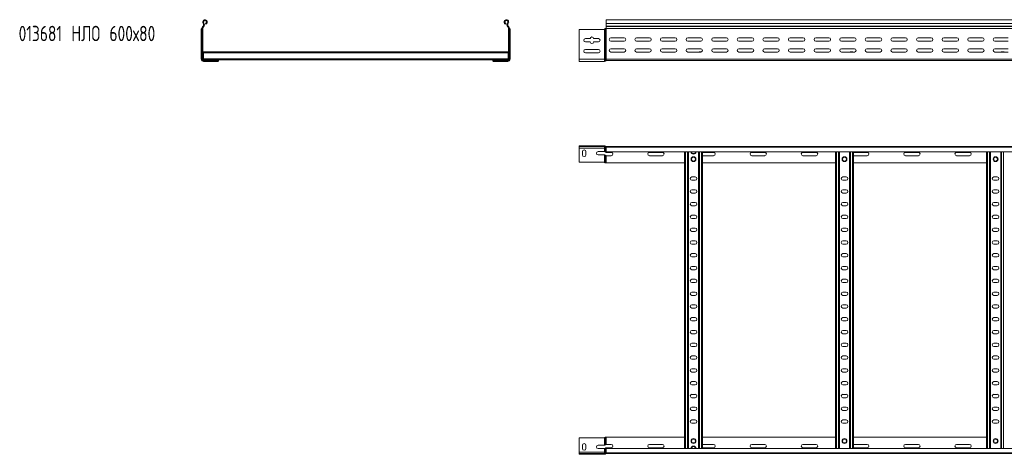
# Model space of a CAD drawing. Header units: millimetres. Extents: x -587 to 3585, y -4791 to -106.
# Tile 1 of 12: x -586 to 1337, y -4791 to -3941. Entities that reach past the tile are written whole.
import ezdxf

# ---------------------------------------------------------------- set-up
doc = ezdxf.new("R2010")
doc.units = ezdxf.units.MM
doc.styles.add('SLDTEXTSTYLE0', font='TXT', dxfattribs={"width": 0.7, "bigfont": 'bigfont'})

msp = doc.modelspace()

# ---------------------------------------------------------------- linework, layer by layer
at = {"color": 7, "linetype": 'Continuous', "lineweight": 15}
for p, q in [((3506.6, -3941.5), (559.6, -3941.5)), ((559.6, -3941.5), (559.6, -3948.9)), ((-231.1, -3960.1), (-231.1, -3959.6)), ((-231.1, -4018.5), (-231.1, -3960.1)), ((-230.1, -3959), (-230.1, -3959)), ((-230.1, -4018.5), (-230.1, -3959)), ((-230.1, -3959), (-229.6, -3959)), ((-229.6, -3958.7), (-228.1, -3958.7)), ((-229.6, -3958.7), (-229.6, -4018.5)), ((-228.1, -3958.7), (-228.1, -4018.5)), ((-227.6, -3954.2), (-228, -3954.6)), ((-226.9, -3955.6), (-228, -3954.6)), ((-227.6, -3954.2), (-226.5, -3955.3)), ((-226.3, -3948), (-227.4, -3948.9)), ((-226.5, -3955.3), (-226.9, -3955.6)), ((-222.5, -3950.3), (-223, -3948.9)), ((363.3, -3950.3), (363.8, -3948.9)), ((367.1, -3948), (368.2, -3948.9)), ((368.4, -3954.2), (367.3, -3955.3)), ((367.3, -3955.3), (367.6, -3955.6)), ((367.6, -3955.6), (368.7, -3954.6)), ((368.4, -3954.2), (368.7, -3954.6)), ((370.4, -3958.7), (368.9, -3958.7)), ((368.9, -3958.7), (368.9, -4018.5)), ((370.4, -3958.7), (370.4, -4018.5)), ((370.8, -3959), (370.4, -3959)), ((370.9, -3959), (370.8, -3959)), ((370.9, -4018.5), (370.9, -3959)), ((371.9, -3960.1), (371.8, -3959.6)), ((371.9, -4018.5), (371.9, -3960.1)), ((554.8, -3960.5), (506.6, -3960.5)), ((506.6, -3960.5), (506.6, -4018.5)), ((556.2, -3960.1), (556.8, -3959.6)), ((556.2, -4018.5), (556.2, -3960.1)), ((558.5, -4018.5), (558.5, -3959)), ((558.5, -3959), (559.6, -3959)), ((558.5, -3959), (558.5, -3959)), ((559.5, -3958.7), (3506.6, -3958.7)), ((559.6, -3948.9), (3506.6, -3948.9)), ((559.6, -3948.9), (559.6, -3954.2)), ((559.6, -3954.2), (3506.6, -3954.2)), ((559.6, -3954.2), (559.6, -3954.6)), ((559.6, -3954.6), (559.6, -3958.5)), ((559.6, -3954.6), (3506.6, -3954.6)), ((559.6, -4018.5), (559.6, -3959)), ((518.9, -3978.5), (528.4, -3978.5)), ((534.9, -3978.5), (544.4, -3978.5)), ((568.9, -3977), (594.4, -3977)), ((618.9, -3977), (644.4, -3977)), ((668.9, -3977), (694.4, -3977)), ((718.9, -3977), (744.4, -3977)), ((768.9, -3977), (794.4, -3977)), ((818.9, -3977), (844.4, -3977)), ((868.9, -3977), (894.4, -3977)), ((918.9, -3977), (944.4, -3977)), ((968.9, -3977), (994.4, -3977)), ((1018.9, -3977), (1044.4, -3977)), ((1068.9, -3977), (1094.4, -3977)), ((1118.9, -3977), (1144.4, -3977)), ((1168.9, -3977), (1194.4, -3977)), ((1218.9, -3977), (1244.4, -3977)), ((1268.9, -3977), (1294.4, -3977)), ((1318.9, -3977), (1344.4, -3977)), ((528.4, -3985), (518.9, -3985)), ((544.4, -3985), (534.9, -3985)), ((594.4, -3983.5), (568.9, -3983.5)), ((568.9, -3998.2), (594.4, -3998.2)), ((644.4, -3983.5), (618.9, -3983.5)), ((618.9, -3998.2), (644.4, -3998.2)), ((694.4, -3983.5), (668.9, -3983.5)), ((668.9, -3998.2), (694.4, -3998.2)), ((744.4, -3983.5), (718.9, -3983.5)), ((718.9, -3998.2), (744.4, -3998.2)), ((794.4, -3983.5), (768.9, -3983.5)), ((768.9, -3998.2), (794.4, -3998.2)), ((844.4, -3983.5), (818.9, -3983.5)), ((818.9, -3998.2), (844.4, -3998.2)), ((894.4, -3983.5), (868.9, -3983.5)), ((868.9, -3998.2), (894.4, -3998.2)), ((944.4, -3983.5), (918.9, -3983.5)), ((918.9, -3998.2), (944.4, -3998.2)), ((994.4, -3983.5), (968.9, -3983.5)), ((968.9, -3998.2), (994.4, -3998.2)), ((1044.4, -3983.5), (1018.9, -3983.5)), ((1018.9, -3998.2), (1044.4, -3998.2)), ((1094.4, -3983.5), (1068.9, -3983.5)), ((1068.9, -3998.2), (1094.4, -3998.2)), ((1144.4, -3983.5), (1118.9, -3983.5)), ((1118.9, -3998.2), (1144.4, -3998.2)), ((1194.4, -3983.5), (1168.9, -3983.5)), ((1168.9, -3998.2), (1194.4, -3998.2)), ((1244.4, -3983.5), (1218.9, -3983.5)), ((1218.9, -3998.2), (1244.4, -3998.2)), ((1294.4, -3983.5), (1268.9, -3983.5)), ((1268.9, -3998.2), (1294.4, -3998.2)), ((1344.4, -3983.5), (1318.9, -3983.5)), ((1318.9, -3998.2), (1344.4, -3998.2)), ((-231.1, -4018.5), (-230.1, -4018.5)), ((-230.1, -4018.5), (-229.6, -4018.5)), ((-228.1, -4018.5), (-229.6, -4018.5)), ((-227.1, -4004.5), (367.9, -4004.5)), ((-227.1, -4004.5), (-227.1, -4006.3)), ((-227.1, -4006.3), (367.9, -4006.3)), ((-227.1, -4006.3), (-227.1, -4018.2)), ((-227.1, -4018.2), (367.9, -4018.2)), ((-227.1, -4018.2), (-227.1, -4019.9)), ((367.9, -4004.5), (367.9, -4006.3)), ((367.9, -4006.3), (367.9, -4018.2)), ((367.9, -4018.2), (367.9, -4019.9)), ((368.9, -4018.5), (370.4, -4018.5)), ((370.9, -4018.5), (370.4, -4018.5)), ((371.9, -4018.5), (370.9, -4018.5)), ((506.6, -4018.5), (506.6, -4023)), ((506.6, -4018.5), (556.2, -4018.5)), ((518.9, -3999.7), (544.4, -3999.7)), ((544.4, -4006.2), (518.9, -4006.2)), ((556.2, -4018.5), (556.2, -4023)), ((556.2, -4018.5), (558.5, -4018.5)), ((558.5, -4018.5), (558.5, -4022)), ((558.5, -4018.5), (559.6, -4018.5)), ((559.6, -4018.5), (559.6, -4021.5)), ((559.6, -4018.5), (3506.6, -4018.5)), ((594.4, -4004.7), (568.9, -4004.7)), ((644.4, -4004.7), (618.9, -4004.7)), ((694.4, -4004.7), (668.9, -4004.7)), ((717.8, -4004.5), (718.3, -4004.5)), ((744.4, -4004.7), (718.9, -4004.7)), ((741.9, -4004.5), (745.4, -4004.5)), ((794.4, -4004.7), (768.9, -4004.7)), ((844.4, -4004.7), (818.9, -4004.7)), ((894.4, -4004.7), (868.9, -4004.7)), ((944.4, -4004.7), (918.9, -4004.7)), ((994.4, -4004.7), (968.9, -4004.7)), ((1044.4, -4004.7), (1018.9, -4004.7)), ((1036.9, -4004.5), (1040.8, -4004.5)), ((1094.4, -4004.7), (1068.9, -4004.7)), ((1144.4, -4004.7), (1118.9, -4004.7)), ((1194.4, -4004.7), (1168.9, -4004.7)), ((1244.4, -4004.7), (1218.9, -4004.7)), ((1294.4, -4004.7), (1268.9, -4004.7)), ((1344.4, -4004.7), (1318.9, -4004.7)), ((1331.9, -4004.5), (1335.8, -4004.5)), ((-227.2, -4019.4), (-227.2, -4019.8)), ((-227.2, -4019.4), (-227.1, -4019.4)), ((-227.2, -4021.4), (-227.2, -4021.5)), ((-227.2, -4021.5), (-226.6, -4021.5)), ((-226.6, -4021.5), (-226.6, -4020)), ((-226.6, -4020), (-197.6, -4020)), ((-226.6, -4021.5), (-197.6, -4021.5)), ((-226.6, -4022), (-226.6, -4021.5)), ((-226.6, -4022), (-218.7, -4022)), ((-226.6, -4023), (-226.6, -4022)), ((-226.6, -4023), (-219.9, -4023)), ((-219.9, -4023), (-213.4, -4023)), ((-213.4, -4023), (-213.4, -4021.5)), ((-213.4, -4023), (-198.7, -4023)), ((-212.2, -4022), (-197.6, -4022)), ((-198.3, -4022.9), (-198.7, -4023)), ((-197.6, -4020), (338.4, -4020)), ((-197.6, -4020), (-197.6, -4021.5)), ((-197.6, -4021.9), (-197.6, -4021.5)), ((-197.6, -4021.9), (-197.6, -4022)), ((367.4, -4020), (338.4, -4020)), ((338.4, -4020), (338.4, -4021.5)), ((367.4, -4021.5), (338.4, -4021.5)), ((338.4, -4021.9), (338.4, -4021.5)), ((338.4, -4021.9), (338.4, -4022)), ((352.9, -4022), (338.4, -4022)), ((339.1, -4022.9), (339.5, -4023)), ((354.1, -4023), (339.5, -4023)), ((354.1, -4023), (354.1, -4021.5)), ((360.6, -4023), (354.1, -4023)), ((367.4, -4022), (359.4, -4022)), ((367.4, -4023), (360.6, -4023)), ((367.4, -4021.5), (367.4, -4020)), ((367.4, -4022), (367.4, -4021.5)), ((367.4, -4021.5), (368, -4021.5)), ((367.4, -4023), (367.4, -4022)), ((367.9, -4019.4), (368, -4019.4)), ((368, -4019.8), (368, -4019.4)), ((368, -4021.5), (368, -4021.4)), ((506.6, -4023), (556.2, -4023)), ((559.6, -4021.5), (727.2, -4021.5)), ((727.2, -4021.5), (733, -4021.5)), ((733, -4021.5), (1612.2, -4021.5)), ((506.6, -4188), (506.6, -4189.5)), ((554.8, -4188), (506.6, -4188)), ((506.6, -4189.5), (554.8, -4189.5)), ((506.6, -4192.5), (506.6, -4189.5)), ((554.8, -4189.5), (554.8, -4188)), ((554.8, -4188), (556.2, -4188)), ((556.2, -4189.5), (554.8, -4189.5)), ((556.2, -4188), (556.8, -4188.1)), ((556.8, -4189.6), (556.2, -4189.5)), ((556.2, -4189.5), (556.2, -4192.5)), ((556.8, -4188.1), (556.8, -4189.6)), ((557.4, -4190), (557.4, -4192.5)), ((558.5, -4189), (558.5, -4189.1)), ((558.5, -4189.1), (558.5, -4190.8)), ((559.1, -4191), (559.1, -4189.5)), ((559.1, -4189.5), (559.5, -4189.5)), ((559.5, -4189.5), (3506.6, -4189.5)), ((559.6, -4190.6), (559.6, -4189.5)), ((3506.6, -4190.6), (559.6, -4190.6)), ((559.6, -4199.7), (559.6, -4190.6)), ((556.2, -4192.5), (506.6, -4192.5)), ((506.6, -4220), (506.6, -4192.5)), ((513.4, -4199.3), (513.4, -4205.8)), ((519.9, -4205.8), (519.9, -4199.3)), ((543.9, -4199.3), (556.2, -4199.3)), ((556.2, -4205.8), (543.9, -4205.8)), ((557.4, -4192.5), (556.2, -4192.5)), ((556.2, -4192.5), (556.2, -4199.3)), ((556.2, -4205.8), (556.2, -4220.4)), ((559.6, -4192.5), (557.4, -4192.5)), ((557.4, -4192.5), (557.4, -4199.6)), ((557.4, -4206.1), (557.4, -4221.2)), ((559.6, -4199.7), (3506.6, -4199.7)), ((569.4, -4200.8), (559.6, -4200.8)), ((559.6, -4207.3), (559.6, -4221.5)), ((559.6, -4207.3), (569.4, -4207.3)), ((669.4, -4200.8), (643.9, -4200.8)), ((643.9, -4207.3), (669.4, -4207.3)), ((712.6, -4779.3), (712.6, -4199.7)), ((720.1, -4779.3), (720.1, -4199.7)), ((740.1, -4779.3), (740.1, -4199.7)), ((747.6, -4779.3), (747.6, -4199.7)), ((769.4, -4200.8), (747.6, -4200.8)), ((747.6, -4207.3), (769.4, -4207.3)), ((869.4, -4200.8), (843.9, -4200.8)), ((843.9, -4207.3), (869.4, -4207.3)), ((969.4, -4200.8), (943.9, -4200.8)), ((943.9, -4207.3), (969.4, -4207.3)), ((1007.6, -4779.3), (1007.6, -4199.7)), ((1015.1, -4779.3), (1015.1, -4199.7)), ((1035.1, -4779.3), (1035.1, -4199.7)), ((1042.6, -4779.3), (1042.6, -4199.7)), ((1069.4, -4200.8), (1043.9, -4200.8)), ((1043.9, -4207.3), (1069.4, -4207.3)), ((1169.4, -4200.8), (1143.9, -4200.8)), ((1143.9, -4207.3), (1169.4, -4207.3)), ((1269.4, -4200.8), (1243.9, -4200.8)), ((1243.9, -4207.3), (1269.4, -4207.3)), ((1302.6, -4779.3), (1302.6, -4199.7)), ((1310.1, -4779.3), (1310.1, -4199.7)), ((1330.1, -4779.3), (1330.1, -4199.7)), ((554.8, -4220), (506.6, -4220)), ((556.2, -4220.4), (556.8, -4220.8)), ((559.6, -4221.5), (558.5, -4221.5)), ((559.6, -4221.5), (712.6, -4221.5)), ((747.6, -4221.5), (1007.6, -4221.5)), ((1042.6, -4221.5), (1302.6, -4221.5)), ((733.4, -4248.8), (726.9, -4248.8)), ((1028.4, -4248.8), (1021.9, -4248.8)), ((1323.4, -4248.8), (1316.9, -4248.8)), ((726.9, -4255.3), (733.4, -4255.3)), ((1021.9, -4255.3), (1028.4, -4255.3)), ((1316.9, -4255.3), (1323.4, -4255.3)), ((733.4, -4273.8), (726.9, -4273.8)), ((726.9, -4280.3), (733.4, -4280.3)), ((1028.4, -4273.8), (1021.9, -4273.8)), ((1021.9, -4280.3), (1028.4, -4280.3)), ((1323.4, -4273.8), (1316.9, -4273.8)), ((1316.9, -4280.3), (1323.4, -4280.3)), ((733.4, -4298.8), (726.9, -4298.8)), ((726.9, -4305.3), (733.4, -4305.3)), ((1028.4, -4298.8), (1021.9, -4298.8)), ((1021.9, -4305.3), (1028.4, -4305.3)), ((1323.4, -4298.8), (1316.9, -4298.8)), ((1316.9, -4305.3), (1323.4, -4305.3)), ((733.4, -4323.8), (726.9, -4323.8)), ((1028.4, -4323.8), (1021.9, -4323.8)), ((1323.4, -4323.8), (1316.9, -4323.8)), ((726.9, -4330.3), (733.4, -4330.3)), ((1021.9, -4330.3), (1028.4, -4330.3)), ((1316.9, -4330.3), (1323.4, -4330.3)), ((733.4, -4348.8), (726.9, -4348.8)), ((726.9, -4355.3), (733.4, -4355.3)), ((1028.4, -4348.8), (1021.9, -4348.8)), ((1021.9, -4355.3), (1028.4, -4355.3)), ((1323.4, -4348.8), (1316.9, -4348.8)), ((1316.9, -4355.3), (1323.4, -4355.3)), ((733.4, -4373.8), (726.9, -4373.8)), ((726.9, -4380.3), (733.4, -4380.3)), ((1028.4, -4373.8), (1021.9, -4373.8)), ((1021.9, -4380.3), (1028.4, -4380.3)), ((1323.4, -4373.8), (1316.9, -4373.8)), ((1316.9, -4380.3), (1323.4, -4380.3)), ((733.4, -4398.8), (726.9, -4398.8)), ((1028.4, -4398.8), (1021.9, -4398.8)), ((1323.4, -4398.8), (1316.9, -4398.8)), ((726.9, -4405.3), (733.4, -4405.3)), ((1021.9, -4405.3), (1028.4, -4405.3)), ((1316.9, -4405.3), (1323.4, -4405.3)), ((733.4, -4423.8), (726.9, -4423.8)), ((726.9, -4430.3), (733.4, -4430.3)), ((1028.4, -4423.8), (1021.9, -4423.8)), ((1021.9, -4430.3), (1028.4, -4430.3)), ((1323.4, -4423.8), (1316.9, -4423.8)), ((1316.9, -4430.3), (1323.4, -4430.3)), ((733.4, -4448.8), (726.9, -4448.8)), ((726.9, -4455.3), (733.4, -4455.3)), ((1028.4, -4448.8), (1021.9, -4448.8)), ((1021.9, -4455.3), (1028.4, -4455.3)), ((1323.4, -4448.8), (1316.9, -4448.8)), ((1316.9, -4455.3), (1323.4, -4455.3)), ((733.4, -4473.8), (726.9, -4473.8)), ((726.9, -4480.3), (733.4, -4480.3)), ((1028.4, -4473.8), (1021.9, -4473.8)), ((1021.9, -4480.3), (1028.4, -4480.3)), ((1323.4, -4473.8), (1316.9, -4473.8)), ((1316.9, -4480.3), (1323.4, -4480.3)), ((733.4, -4498.8), (726.9, -4498.8)), ((1028.4, -4498.8), (1021.9, -4498.8)), ((1323.4, -4498.8), (1316.9, -4498.8)), ((726.9, -4505.3), (733.4, -4505.3)), ((1021.9, -4505.3), (1028.4, -4505.3)), ((1316.9, -4505.3), (1323.4, -4505.3)), ((733.4, -4523.8), (726.9, -4523.8)), ((726.9, -4530.3), (733.4, -4530.3)), ((1028.4, -4523.8), (1021.9, -4523.8)), ((1021.9, -4530.3), (1028.4, -4530.3)), ((1323.4, -4523.8), (1316.9, -4523.8)), ((1316.9, -4530.3), (1323.4, -4530.3)), ((733.4, -4548.8), (726.9, -4548.8)), ((726.9, -4555.3), (733.4, -4555.3)), ((1028.4, -4548.8), (1021.9, -4548.8)), ((1021.9, -4555.3), (1028.4, -4555.3)), ((1323.4, -4548.8), (1316.9, -4548.8)), ((1316.9, -4555.3), (1323.4, -4555.3)), ((733.4, -4573.8), (726.9, -4573.8)), ((1028.4, -4573.8), (1021.9, -4573.8)), ((1323.4, -4573.8), (1316.9, -4573.8)), ((726.9, -4580.3), (733.4, -4580.3)), ((1021.9, -4580.3), (1028.4, -4580.3)), ((1316.9, -4580.3), (1323.4, -4580.3)), ((733.4, -4598.8), (726.9, -4598.8)), ((726.9, -4605.3), (733.4, -4605.3)), ((1028.4, -4598.8), (1021.9, -4598.8)), ((1021.9, -4605.3), (1028.4, -4605.3)), ((1323.4, -4598.8), (1316.9, -4598.8)), ((1316.9, -4605.3), (1323.4, -4605.3)), ((733.4, -4623.8), (726.9, -4623.8)), ((726.9, -4630.3), (733.4, -4630.3)), ((1028.4, -4623.8), (1021.9, -4623.8)), ((1021.9, -4630.3), (1028.4, -4630.3)), ((1323.4, -4623.8), (1316.9, -4623.8)), ((1316.9, -4630.3), (1323.4, -4630.3)), ((733.4, -4648.8), (726.9, -4648.8)), ((1028.4, -4648.8), (1021.9, -4648.8)), ((1323.4, -4648.8), (1316.9, -4648.8)), ((726.9, -4655.3), (733.4, -4655.3)), ((1021.9, -4655.3), (1028.4, -4655.3)), ((1316.9, -4655.3), (1323.4, -4655.3)), ((733.4, -4673.8), (726.9, -4673.8)), ((726.9, -4680.3), (733.4, -4680.3)), ((1028.4, -4673.8), (1021.9, -4673.8)), ((1021.9, -4680.3), (1028.4, -4680.3)), ((1323.4, -4673.8), (1316.9, -4673.8)), ((1316.9, -4680.3), (1323.4, -4680.3)), ((733.4, -4698.8), (726.9, -4698.8)), ((726.9, -4705.3), (733.4, -4705.3)), ((1028.4, -4698.8), (1021.9, -4698.8)), ((1021.9, -4705.3), (1028.4, -4705.3)), ((1323.4, -4698.8), (1316.9, -4698.8)), ((1316.9, -4705.3), (1323.4, -4705.3)), ((733.4, -4723.8), (726.9, -4723.8)), ((726.9, -4730.3), (733.4, -4730.3)), ((1028.4, -4723.8), (1021.9, -4723.8)), ((1021.9, -4730.3), (1028.4, -4730.3)), ((1323.4, -4723.8), (1316.9, -4723.8)), ((1316.9, -4730.3), (1323.4, -4730.3)), ((554.8, -4759), (506.6, -4759)), ((506.6, -4759), (506.6, -4786.5)), ((556.2, -4758.6), (556.8, -4758.2)), ((556.2, -4773.3), (556.2, -4758.6)), ((557.4, -4773), (557.4, -4757.8)), ((559.6, -4757.5), (558.5, -4757.5)), ((559.6, -4771.8), (559.6, -4757.5)), ((559.6, -4757.5), (712.6, -4757.5)), ((747.6, -4757.5), (1007.6, -4757.5)), ((1042.6, -4757.5), (1302.6, -4757.5)), ((556.2, -4786.5), (506.6, -4786.5)), ((506.6, -4786.5), (506.6, -4789.5)), ((513.4, -4779.8), (513.4, -4773.3)), ((519.9, -4773.3), (519.9, -4779.8)), ((556.2, -4773.3), (543.9, -4773.3)), ((543.9, -4779.8), (556.2, -4779.8)), ((556.2, -4786.5), (556.2, -4779.8)), ((556.2, -4789.5), (556.2, -4786.5)), ((557.4, -4786.5), (556.2, -4786.5)), ((557.4, -4786.5), (557.4, -4779.5)), ((557.4, -4789), (557.4, -4786.5)), ((559.6, -4786.5), (557.4, -4786.5)), ((559.6, -4771.8), (569.4, -4771.8)), ((569.4, -4778.3), (559.6, -4778.3)), ((3506.6, -4779.3), (559.6, -4779.3)), ((559.6, -4779.3), (559.6, -4788.4)), ((643.9, -4771.8), (669.4, -4771.8)), ((669.4, -4778.3), (643.9, -4778.3)), ((747.6, -4771.8), (769.4, -4771.8)), ((769.4, -4778.3), (747.6, -4778.3)), ((843.9, -4771.8), (869.4, -4771.8)), ((869.4, -4778.3), (843.9, -4778.3)), ((943.9, -4771.8), (969.4, -4771.8)), ((969.4, -4778.3), (943.9, -4778.3)), ((1043.9, -4771.8), (1069.4, -4771.8)), ((1069.4, -4778.3), (1043.9, -4778.3)), ((1143.9, -4771.8), (1169.4, -4771.8)), ((1169.4, -4778.3), (1143.9, -4778.3)), ((1243.9, -4771.8), (1269.4, -4771.8)), ((1269.4, -4778.3), (1243.9, -4778.3)), ((506.6, -4791), (506.6, -4789.5)), ((506.6, -4789.5), (554.8, -4789.5)), ((554.8, -4791), (506.6, -4791)), ((554.8, -4789.5), (554.8, -4791)), ((556.2, -4789.5), (554.8, -4789.5)), ((554.8, -4791), (556.2, -4791)), ((556.8, -4789.4), (556.2, -4789.5)), ((556.2, -4791), (556.8, -4791)), ((556.8, -4791), (556.8, -4789.4)), ((558.5, -4789.9), (558.5, -4788.2)), ((558.5, -4790), (558.5, -4789.9)), ((559.1, -4788), (559.1, -4789.5)), ((559.1, -4789.5), (559.5, -4789.5)), ((559.5, -4789.5), (3506.6, -4789.5)), ((559.6, -4788.4), (3506.6, -4788.4)), ((559.6, -4788.4), (559.6, -4789.5))]:
    msp.add_line(p, q, dxfattribs=at)
at = {"color": 8, "linetype": 'Continuous', "lineweight": 15}
for p, q in [((718.3, -4004.7), (718.3, -4004.5)), ((741.9, -4004.5), (741.9, -4004.7)), ((1036.9, -4004.5), (1036.9, -4004.7)), ((1040.8, -4004.7), (1040.8, -4004.5)), ((1331.9, -4004.5), (1331.9, -4004.7)), ((1335.8, -4004.7), (1335.8, -4004.5)), ((-212.6, -4022.4), (-212.6, -4021.5)), ((353.4, -4022.4), (353.4, -4021.5)), ((559.6, -4199.7), (559.6, -4200.8)), ((714.4, -4779.3), (714.4, -4199.7)), ((718.3, -4779.3), (718.3, -4199.7)), ((741.9, -4779.3), (741.9, -4199.7)), ((745.8, -4779.3), (745.8, -4199.7)), ((1009.4, -4779.3), (1009.4, -4199.7)), ((1013.3, -4779.3), (1013.3, -4199.7)), ((1036.9, -4779.3), (1036.9, -4199.7)), ((1040.8, -4779.3), (1040.8, -4199.7)), ((1304.4, -4779.3), (1304.4, -4199.7)), ((1308.3, -4779.3), (1308.3, -4199.7)), ((1331.9, -4779.3), (1331.9, -4199.7)), ((1335.8, -4779.3), (1335.8, -4199.7)), ((559.6, -4779.3), (559.6, -4778.3))]:
    msp.add_line(p, q, dxfattribs=at)
at = {"color": 7, "linetype": 'Continuous', "lineweight": 15, "flags": 128}
for points in [[(1043.9, -4200.8), (1042.7, -4201), (1042.6, -4201)], [(1042.6, -4207), (1042.7, -4207.1), (1043.9, -4207.3)], [(1042.6, -4772), (1042.7, -4772), (1043.9, -4771.8)], [(1043.9, -4778.3), (1042.7, -4778.1), (1042.6, -4778)]]:
    msp.add_lwpolyline(points, dxfattribs=at)
at = {"color": 7, "linetype": 'Continuous', "lineweight": 15}
for centre, radius in [((730.1, -4214), 4.75), ((730.1, -4214), 3.75), ((1025.1, -4214), 4.75), ((1025.1, -4214), 3.75), ((1320.1, -4214), 4.75), ((1320.1, -4214), 3.75), ((730.1, -4765), 4.75), ((730.1, -4765), 3.75), ((1025.1, -4765), 4.75), ((1025.1, -4765), 3.75), ((1320.1, -4765), 4.75), ((1320.1, -4765), 3.75)]:
    msp.add_circle(centre, radius, dxfattribs=at)
for centre, radius, start, end in [((-223.9, -3946), 4.55, 288.1, 219.6816), ((364.7, -3946), 4.55, 320.3184, 251.9), ((-223.6, -3958.7), 6, 136.4649, 180), ((-223.6, -3958.7), 4.5, 136.4649, 180), ((-230.5, -3951.5), 4, 316.4649, 39.6816), ((-223.9, -3946), 3.05, 288.1, 219.6816), ((-230.5, -3951.5), 5.5, 316.4649, 39.6816), ((364.7, -3946), 3.05, 320.3184, 251.9), ((371.3, -3951.5), 5.5, 140.3184, 223.5351), ((371.3, -3951.5), 4, 140.3184, 223.5351), ((364.4, -3958.7), 4.5, 0, 43.5351), ((364.4, -3958.7), 6, 0, 43.5351), ((554.8, -3957.5), 3, 270, 299.6396), ((559.1, -3958.5), 0.5, 270, 328.6677), ((518.9, -3981.7), 3.25, 90, 270), ((531.6, -3978.5), 3.25, 0, 180), ((544.4, -3981.7), 3.25, 270, 90), ((568.9, -3980.2), 3.25, 90, 270), ((594.4, -3980.2), 3.25, 270, 90), ((618.9, -3980.2), 3.25, 90, 270), ((644.4, -3980.2), 3.25, 270, 90), ((668.9, -3980.2), 3.25, 90, 270), ((694.4, -3980.2), 3.25, 270, 90), ((718.9, -3980.2), 3.25, 90, 270), ((744.4, -3980.2), 3.25, 270, 90), ((768.9, -3980.2), 3.25, 90, 270), ((794.4, -3980.2), 3.25, 270, 90), ((818.9, -3980.2), 3.25, 90, 270), ((844.4, -3980.2), 3.25, 270, 90), ((868.9, -3980.2), 3.25, 90, 270), ((894.4, -3980.2), 3.25, 270, 90), ((918.9, -3980.2), 3.25, 90, 270), ((944.4, -3980.2), 3.25, 270, 90), ((968.9, -3980.2), 3.25, 90, 270), ((994.4, -3980.2), 3.25, 270, 90), ((1018.9, -3980.2), 3.25, 90, 270), ((1044.4, -3980.2), 3.25, 270, 90), ((1068.9, -3980.2), 3.25, 90, 270), ((1094.4, -3980.2), 3.25, 270, 90), ((1118.9, -3980.2), 3.25, 90, 270), ((1144.4, -3980.2), 3.25, 270, 90), ((1168.9, -3980.2), 3.25, 90, 270), ((1194.4, -3980.2), 3.25, 270, 90), ((1218.9, -3980.2), 3.25, 90, 270), ((1244.4, -3980.2), 3.25, 270, 90), ((1268.9, -3980.2), 3.25, 90, 270), ((1294.4, -3980.2), 3.25, 270, 90), ((1318.9, -3980.2), 3.25, 90, 270), ((531.6, -3985), 3.25, 180, 0), ((568.9, -4001.5), 3.25, 90, 270), ((594.4, -4001.5), 3.25, 270, 90), ((618.9, -4001.5), 3.25, 90, 270), ((644.4, -4001.5), 3.25, 270, 90), ((668.9, -4001.5), 3.25, 90, 270), ((694.4, -4001.5), 3.25, 270, 90), ((718.9, -4001.5), 3.25, 90, 270), ((744.4, -4001.5), 3.25, 270, 90), ((768.9, -4001.5), 3.25, 90, 270), ((794.4, -4001.5), 3.25, 270, 90), ((818.9, -4001.5), 3.25, 90, 270), ((844.4, -4001.5), 3.25, 270, 90), ((868.9, -4001.5), 3.25, 90, 270), ((894.4, -4001.5), 3.25, 270, 90), ((918.9, -4001.5), 3.25, 90, 270), ((944.4, -4001.5), 3.25, 270, 90), ((968.9, -4001.5), 3.25, 90, 270), ((994.4, -4001.5), 3.25, 270, 90), ((1018.9, -4001.5), 3.25, 90, 270), ((1044.4, -4001.5), 3.25, 270, 90), ((1068.9, -4001.5), 3.25, 90, 270), ((1094.4, -4001.5), 3.25, 270, 90), ((1118.9, -4001.5), 3.25, 90, 270), ((1144.4, -4001.5), 3.25, 270, 90), ((1168.9, -4001.5), 3.25, 90, 270), ((1194.4, -4001.5), 3.25, 270, 90), ((1218.9, -4001.5), 3.25, 90, 270), ((1244.4, -4001.5), 3.25, 270, 90), ((1268.9, -4001.5), 3.25, 90, 270), ((1294.4, -4001.5), 3.25, 270, 90), ((1318.9, -4001.5), 3.25, 90, 270), ((-226.6, -4018.5), 4.5, 180, 270), ((-226.6, -4018.5), 3.5, 180, 270), ((-226.6, -4018.5), 3, 180, 270), ((-226.6, -4018.5), 1.5, 180, 270), ((367.4, -4018.5), 1.5, 270, 0), ((367.4, -4018.5), 3, 270, 0), ((367.4, -4018.5), 3.5, 270, 0), ((367.4, -4018.5), 4.5, 270, 0), ((518.9, -4003), 3.25, 90, 270), ((544.4, -4003), 3.25, 270, 90), ((718.3, -4006.3), 1.8, 63.4372, 90), ((741.9, -4006.3), 1.8, 90, 116.5628), ((1036.9, -4006.3), 1.8, 90, 116.5628), ((1040.8, -4006.3), 1.8, 63.4372, 90), ((1331.9, -4006.3), 1.8, 90, 116.5628), ((1335.8, -4006.3), 1.8, 63.4372, 90), ((556.2, -4020), 3, 270, 318.1897), ((559.6, -4023), 1.5, 90, 138.1897), ((559.6, -4188), 1.5, 224.8835, 270), ((559.6, -4188), 3, 249.2512, 260.4059), ((516.6, -4199.3), 3.25, 0, 180), ((516.6, -4205.8), 3.25, 180, 0), ((543.9, -4202.5), 3.25, 90, 270), ((569.4, -4204), 3.25, 270, 90), ((643.9, -4204), 3.25, 90, 270), ((669.4, -4204), 3.25, 270, 90), ((730.1, -4199.4), 4.75, 183.9233, 356.0767), ((769.4, -4204), 3.25, 270, 90), ((843.9, -4204), 3.25, 90, 270), ((869.4, -4204), 3.25, 270, 90), ((943.9, -4204), 3.25, 90, 270), ((969.4, -4204), 3.25, 270, 90), ((1069.4, -4204), 3.25, 270, 90), ((1143.9, -4204), 3.25, 90, 270), ((1169.4, -4204), 3.25, 270, 90), ((1243.9, -4204), 3.25, 90, 270), ((1269.4, -4204), 3.25, 270, 90), ((554.8, -4223), 3, 60.3604, 90), ((726.9, -4252), 3.25, 90, 270), ((733.4, -4252), 3.25, 270, 90), ((1021.9, -4252), 3.25, 90, 270), ((1028.4, -4252), 3.25, 270, 90), ((1316.9, -4252), 3.25, 90, 270), ((1323.4, -4252), 3.25, 270, 90), ((726.9, -4277), 3.25, 90, 270), ((733.4, -4277), 3.25, 270, 90), ((1021.9, -4277), 3.25, 90, 270), ((1028.4, -4277), 3.25, 270, 90), ((1316.9, -4277), 3.25, 90, 270), ((1323.4, -4277), 3.25, 270, 90), ((726.9, -4302), 3.25, 90, 270), ((733.4, -4302), 3.25, 270, 90), ((1021.9, -4302), 3.25, 90, 270), ((1028.4, -4302), 3.25, 270, 90), ((1316.9, -4302), 3.25, 90, 270), ((1323.4, -4302), 3.25, 270, 90), ((726.9, -4327), 3.25, 90, 270), ((733.4, -4327), 3.25, 270, 90), ((1021.9, -4327), 3.25, 90, 270), ((1028.4, -4327), 3.25, 270, 90), ((1316.9, -4327), 3.25, 90, 270), ((1323.4, -4327), 3.25, 270, 90), ((726.9, -4352), 3.25, 90, 270), ((733.4, -4352), 3.25, 270, 90), ((1021.9, -4352), 3.25, 90, 270), ((1028.4, -4352), 3.25, 270, 90), ((1316.9, -4352), 3.25, 90, 270), ((1323.4, -4352), 3.25, 270, 90), ((726.9, -4377), 3.25, 90, 270), ((733.4, -4377), 3.25, 270, 90), ((1021.9, -4377), 3.25, 90, 270), ((1028.4, -4377), 3.25, 270, 90), ((1316.9, -4377), 3.25, 90, 270), ((1323.4, -4377), 3.25, 270, 90), ((726.9, -4402), 3.25, 90, 270), ((733.4, -4402), 3.25, 270, 90), ((1021.9, -4402), 3.25, 90, 270), ((1028.4, -4402), 3.25, 270, 90), ((1316.9, -4402), 3.25, 90, 270), ((1323.4, -4402), 3.25, 270, 90), ((726.9, -4427), 3.25, 90, 270), ((733.4, -4427), 3.25, 270, 90), ((1021.9, -4427), 3.25, 90, 270), ((1028.4, -4427), 3.25, 270, 90), ((1316.9, -4427), 3.25, 90, 270), ((1323.4, -4427), 3.25, 270, 90), ((726.9, -4452), 3.25, 90, 270), ((733.4, -4452), 3.25, 270, 90), ((1021.9, -4452), 3.25, 90, 270), ((1028.4, -4452), 3.25, 270, 90), ((1316.9, -4452), 3.25, 90, 270), ((1323.4, -4452), 3.25, 270, 90), ((726.9, -4477), 3.25, 90, 270), ((733.4, -4477), 3.25, 270, 90), ((1021.9, -4477), 3.25, 90, 270), ((1028.4, -4477), 3.25, 270, 90), ((1316.9, -4477), 3.25, 90, 270), ((1323.4, -4477), 3.25, 270, 90), ((726.9, -4502), 3.25, 90, 270), ((733.4, -4502), 3.25, 270, 90), ((1021.9, -4502), 3.25, 90, 270), ((1028.4, -4502), 3.25, 270, 90), ((1316.9, -4502), 3.25, 90, 270), ((1323.4, -4502), 3.25, 270, 90), ((726.9, -4527), 3.25, 90, 270), ((733.4, -4527), 3.25, 270, 90), ((1021.9, -4527), 3.25, 90, 270), ((1028.4, -4527), 3.25, 270, 90), ((1316.9, -4527), 3.25, 90, 270), ((1323.4, -4527), 3.25, 270, 90), ((726.9, -4552), 3.25, 90, 270), ((733.4, -4552), 3.25, 270, 90), ((1021.9, -4552), 3.25, 90, 270), ((1028.4, -4552), 3.25, 270, 90), ((1316.9, -4552), 3.25, 90, 270), ((1323.4, -4552), 3.25, 270, 90), ((726.9, -4577), 3.25, 90, 270), ((733.4, -4577), 3.25, 270, 90), ((1021.9, -4577), 3.25, 90, 270), ((1028.4, -4577), 3.25, 270, 90), ((1316.9, -4577), 3.25, 90, 270), ((1323.4, -4577), 3.25, 270, 90), ((726.9, -4602), 3.25, 90, 270), ((733.4, -4602), 3.25, 270, 90), ((1021.9, -4602), 3.25, 90, 270), ((1028.4, -4602), 3.25, 270, 90), ((1316.9, -4602), 3.25, 90, 270), ((1323.4, -4602), 3.25, 270, 90), ((726.9, -4627), 3.25, 90, 270), ((733.4, -4627), 3.25, 270, 90), ((1021.9, -4627), 3.25, 90, 270), ((1028.4, -4627), 3.25, 270, 90), ((1316.9, -4627), 3.25, 90, 270), ((1323.4, -4627), 3.25, 270, 90), ((726.9, -4652), 3.25, 90, 270), ((733.4, -4652), 3.25, 270, 90), ((1021.9, -4652), 3.25, 90, 270), ((1028.4, -4652), 3.25, 270, 90), ((1316.9, -4652), 3.25, 90, 270), ((1323.4, -4652), 3.25, 270, 90), ((726.9, -4677), 3.25, 90, 270), ((733.4, -4677), 3.25, 270, 90), ((1021.9, -4677), 3.25, 90, 270), ((1028.4, -4677), 3.25, 270, 90), ((1316.9, -4677), 3.25, 90, 270), ((1323.4, -4677), 3.25, 270, 90), ((726.9, -4702), 3.25, 90, 270), ((733.4, -4702), 3.25, 270, 90), ((1021.9, -4702), 3.25, 90, 270), ((1028.4, -4702), 3.25, 270, 90), ((1316.9, -4702), 3.25, 90, 270), ((1323.4, -4702), 3.25, 270, 90), ((726.9, -4727), 3.25, 90, 270), ((733.4, -4727), 3.25, 270, 90), ((1021.9, -4727), 3.25, 90, 270), ((1028.4, -4727), 3.25, 270, 90), ((1316.9, -4727), 3.25, 90, 270), ((1323.4, -4727), 3.25, 270, 90), ((554.8, -4756), 3, 270, 299.6396), ((516.6, -4773.3), 3.25, 0, 180), ((516.6, -4779.8), 3.25, 180, 0), ((543.9, -4776.5), 3.25, 90, 270), ((569.4, -4775), 3.25, 270, 90), ((643.9, -4775), 3.25, 90, 270), ((669.4, -4775), 3.25, 270, 90), ((730.1, -4779.6), 4.75, 3.9233, 176.0767), ((769.4, -4775), 3.25, 270, 90), ((843.9, -4775), 3.25, 90, 270), ((869.4, -4775), 3.25, 270, 90), ((943.9, -4775), 3.25, 90, 270), ((969.4, -4775), 3.25, 270, 90), ((1069.4, -4775), 3.25, 270, 90), ((1143.9, -4775), 3.25, 90, 270), ((1169.4, -4775), 3.25, 270, 90), ((1243.9, -4775), 3.25, 90, 270), ((1269.4, -4775), 3.25, 270, 90), ((559.6, -4791), 3, 99.5941, 110.7488), ((559.6, -4791), 1.5, 90, 135.1165)]:
    msp.add_arc(centre, radius, start, end, dxfattribs=at)
at = {"color": 8, "linetype": 'Continuous', "lineweight": 15}
for centre, start, end in [((730.1, -4199.4), 184.9719, 355.0281), ((730.1, -4779.6), 4.9719, 175.0281)]:
    msp.add_arc(centre, 3.75, start, end, dxfattribs=at)
at = {"color": 7, "linetype": 'Continuous', "lineweight": 15}
for points, knots in [([(-231.1, -3959.6), (-231, -3959.5), (-231, -3959.3), (-230.7, -3959), (-230.3, -3959), (-230.1, -3959), (-230.1, -3959)], [0, 0, 0, 0, 0.266458, 0.610808, 0.942076, 1, 1, 1, 1]), ([(371.8, -3959.6), (371.8, -3959.5), (371.7, -3959.3), (371.4, -3959), (371.1, -3959), (370.9, -3959), (370.9, -3959)], [0, 0, 0, 0, 0.266458, 0.610796, 0.942062, 1, 1, 1, 1]), ([(556.8, -3959.6), (557, -3959.5), (557.3, -3959.3), (557.9, -3959), (558.3, -3959), (558.5, -3959), (558.5, -3959)], [0, 0, 0, 0, 0.266458, 0.610808, 0.942076, 1, 1, 1, 1]), ([(559.5, -3958.7), (559.6, -3958.7), (559.6, -3958.6), (559.6, -3958.5), (559.6, -3958.5)], [0, 0, 0, 0, 0.614557, 1, 1, 1, 1]), ([(-219.1, -4022.4), (-219.3, -4022.6), (-219.6, -4022.8), (-219.8, -4022.9), (-219.9, -4023), (-219.9, -4023)], [0, 0, 0, 0, 0.407096, 0.751643, 1, 1, 1, 1]), ([(-218.7, -4022), (-218.8, -4022.1), (-218.9, -4022.3), (-219.1, -4022.4), (-219.1, -4022.4)], [0, 0, 0, 0, 0.771639, 1, 1, 1, 1]), ([(-218.4, -4021.5), (-218.4, -4021.5), (-218.4, -4021.5), (-218.5, -4021.7), (-218.6, -4021.9), (-218.7, -4022)], [0, 0, 0, 0, 0.3462955, 0.6914224, 1, 1, 1, 1]), ([(-213.4, -4023), (-213.3, -4022.9), (-213.3, -4022.9), (-213, -4022.7), (-212.8, -4022.5), (-212.6, -4022.4)], [0, 0, 0, 0, 0.333618, 0.666057, 1, 1, 1, 1]), ([(-212.6, -4022.4), (-212.5, -4022.3), (-212.3, -4022.2), (-212.2, -4022), (-212.2, -4022)], [0, 0, 0, 0, 0.771571, 1, 1, 1, 1]), ([(-212.2, -4022), (-212.1, -4021.8), (-212, -4021.6), (-211.9, -4021.5), (-211.9, -4021.5), (-211.9, -4021.5)], [0, 0, 0, 0, 0.4066497, 0.8153322, 1, 1, 1, 1]), ([(-197.6, -4022), (-197.6, -4022.1), (-197.7, -4022.5), (-197.9, -4022.8), (-198.2, -4022.9), (-198.3, -4022.9)], [0, 0, 0, 0, 0.36355, 0.728832, 1, 1, 1, 1]), ([(338.4, -4022), (338.4, -4022.1), (338.4, -4022.5), (338.7, -4022.8), (338.9, -4022.9), (339.1, -4022.9)], [0, 0, 0, 0, 0.363548, 0.728831, 1, 1, 1, 1]), ([(352.9, -4022), (352.9, -4021.8), (352.7, -4021.6), (352.6, -4021.5), (352.6, -4021.5), (352.6, -4021.5)], [0, 0, 0, 0, 0.406649, 0.815333, 1, 1, 1, 1]), ([(353.4, -4022.4), (353.2, -4022.3), (353.1, -4022.2), (353, -4022), (352.9, -4022)], [0, 0, 0, 0, 0.771576, 1, 1, 1, 1]), ([(354.1, -4023), (354.1, -4022.9), (354.1, -4022.9), (353.8, -4022.7), (353.5, -4022.5), (353.4, -4022.4)], [0, 0, 0, 0, 0.33362, 0.666053, 1, 1, 1, 1]), ([(359.1, -4021.5), (359.1, -4021.5), (359.2, -4021.5), (359.3, -4021.7), (359.4, -4021.9), (359.4, -4022)], [0, 0, 0, 0, 0.346295, 0.691424, 1, 1, 1, 1]), ([(359.4, -4022), (359.5, -4022.1), (359.6, -4022.3), (359.8, -4022.4), (359.9, -4022.4)], [0, 0, 0, 0, 0.77164, 1, 1, 1, 1]), ([(359.9, -4022.4), (360.1, -4022.6), (360.4, -4022.8), (360.6, -4022.9), (360.6, -4023), (360.6, -4023)], [0, 0, 0, 0, 0.407091, 0.75164, 1, 1, 1, 1]), ([(556.8, -4188.1), (557, -4188.1), (557.3, -4188.2), (557.9, -4188.5), (558.3, -4188.8), (558.5, -4189), (558.5, -4189)], [0, 0, 0, 0, 0.266458, 0.610796, 0.942062, 1, 1, 1, 1]), ([(557.4, -4190), (557.3, -4189.9), (557.1, -4189.7), (556.9, -4189.7), (556.8, -4189.6)], [0, 0, 0, 0, 0.627709, 1, 1, 1, 1]), ([(558.5, -4190.8), (558.3, -4190.7), (557.8, -4190.5), (557.5, -4190.1), (557.4, -4190)], [0, 0, 0, 0, 0.578888, 1, 1, 1, 1]), ([(559.6, -4191), (559.6, -4191), (559.6, -4191), (559.5, -4191), (559.4, -4191), (559.2, -4191), (559.1, -4191), (559.1, -4191)], [0, 0, 0, 0, 0.2140522, 0.4282451, 0.6419466, 0.8545892, 1, 1, 1, 1]), ([(559.5, -4189.5), (559.6, -4189.5), (559.6, -4189.5), (559.6, -4189.5), (559.6, -4189.5)], [0, 0, 0, 0, 0.6145583, 1, 1, 1, 1]), ([(556.2, -4199.3), (556.4, -4199.3), (556.7, -4199.3), (557.1, -4199.4), (557.3, -4199.5), (557.4, -4199.6)], [0, 0, 0, 0, 0.34634, 0.691515, 1, 1, 1, 1]), ([(557.4, -4206.1), (557.2, -4206), (557, -4205.9), (556.6, -4205.8), (556.3, -4205.8), (556.2, -4205.8)], [0, 0, 0, 0, 0.406568, 0.815308, 1, 1, 1, 1]), ([(557.4, -4199.6), (557.5, -4199.6), (557.7, -4199.8), (557.9, -4200), (557.9, -4200)], [0, 0, 0, 0, 0.771681, 1, 1, 1, 1]), ([(557.9, -4206.5), (557.8, -4206.4), (557.6, -4206.2), (557.4, -4206.1), (557.4, -4206.1)], [0, 0, 0, 0, 0.771615, 1, 1, 1, 1]), ([(557.9, -4200), (558.1, -4200.2), (558.4, -4200.5), (559, -4200.7), (559.4, -4200.7), (559.6, -4200.8)], [0, 0, 0, 0, 0.406994, 0.751645, 1, 1, 1, 1]), ([(559.6, -4207.3), (559.4, -4207.2), (558.9, -4207.2), (558.4, -4206.9), (558.1, -4206.6), (557.9, -4206.5)], [0, 0, 0, 0, 0.333735, 0.666057, 1, 1, 1, 1]), ([(556.8, -4220.8), (556.9, -4220.9), (557.1, -4221), (557.3, -4221.1), (557.4, -4221.2)], [0, 0, 0, 0, 0.357143, 1, 1, 1, 1]), ([(557.4, -4221.2), (557.6, -4221.3), (557.9, -4221.5), (558.4, -4221.5), (558.5, -4221.5)], [0, 0, 0, 0, 0.5964403, 1, 1, 1, 1]), ([(556.8, -4758.2), (556.9, -4758.1), (557.1, -4758), (557.3, -4757.9), (557.4, -4757.8)], [0, 0, 0, 0, 0.357158, 1, 1, 1, 1]), ([(557.4, -4757.8), (557.6, -4757.7), (557.9, -4757.5), (558.4, -4757.5), (558.5, -4757.5)], [0, 0, 0, 0, 0.596442, 1, 1, 1, 1]), ([(557.4, -4773), (557.2, -4773), (557, -4773.1), (556.6, -4773.2), (556.3, -4773.3), (556.2, -4773.3)], [0, 0, 0, 0, 0.406569, 0.815307, 1, 1, 1, 1]), ([(556.2, -4779.8), (556.4, -4779.7), (556.7, -4779.7), (557.1, -4779.6), (557.3, -4779.5), (557.4, -4779.5)], [0, 0, 0, 0, 0.346341, 0.691513, 1, 1, 1, 1]), ([(557.9, -4772.5), (557.8, -4772.6), (557.6, -4772.8), (557.4, -4772.9), (557.4, -4773)], [0, 0, 0, 0, 0.77161, 1, 1, 1, 1]), ([(557.4, -4779.5), (557.5, -4779.4), (557.7, -4779.2), (557.9, -4779.1), (557.9, -4779)], [0, 0, 0, 0, 0.77168, 1, 1, 1, 1]), ([(559.6, -4771.8), (559.4, -4771.8), (558.9, -4771.8), (558.4, -4772.1), (558.1, -4772.4), (557.9, -4772.5)], [0, 0, 0, 0, 0.333739, 0.666058, 1, 1, 1, 1]), ([(557.9, -4779), (558.1, -4778.8), (558.4, -4778.5), (559, -4778.3), (559.4, -4778.3), (559.6, -4778.3)], [0, 0, 0, 0, 0.406988, 0.751642, 1, 1, 1, 1]), ([(557.4, -4789), (557.3, -4789.1), (557.1, -4789.3), (556.9, -4789.4), (556.8, -4789.4)], [0, 0, 0, 0, 0.627699, 1, 1, 1, 1]), ([(556.8, -4791), (557, -4790.9), (557.3, -4790.8), (557.9, -4790.6), (558.3, -4790.2), (558.5, -4790), (558.5, -4790)], [0, 0, 0, 0, 0.266458, 0.610808, 0.942076, 1, 1, 1, 1]), ([(558.5, -4788.2), (558.3, -4788.3), (557.8, -4788.5), (557.5, -4788.9), (557.4, -4789)], [0, 0, 0, 0, 0.5788998, 1, 1, 1, 1]), ([(559.6, -4788), (559.6, -4788), (559.6, -4788), (559.5, -4788), (559.4, -4788), (559.2, -4788), (559.1, -4788), (559.1, -4788)], [0, 0, 0, 0, 0.214053, 0.428246, 0.641947, 0.854592, 1, 1, 1, 1]), ([(559.5, -4789.5), (559.6, -4789.5), (559.6, -4789.5), (559.6, -4789.5), (559.6, -4789.5)], [0, 0, 0, 0, 0.614557, 1, 1, 1, 1])]:
    msp.add_open_spline(points, degree=3, knots=knots, dxfattribs=at)

# ---------------------------------------------------------------- texts
at = {"color": 7, "linetype": 'Continuous', "lineweight": 0, "insert": (-587.8, -3953.5), "char_height": 30, "attachment_point": 1, "style": 'SLDTEXTSTYLE0'}
msp.add_mtext('013681 \\M+1844E\\M+1844C\\M+1844F 600\\M+1848780', dxfattribs=at)

doc.saveas('drawing.dxf')
